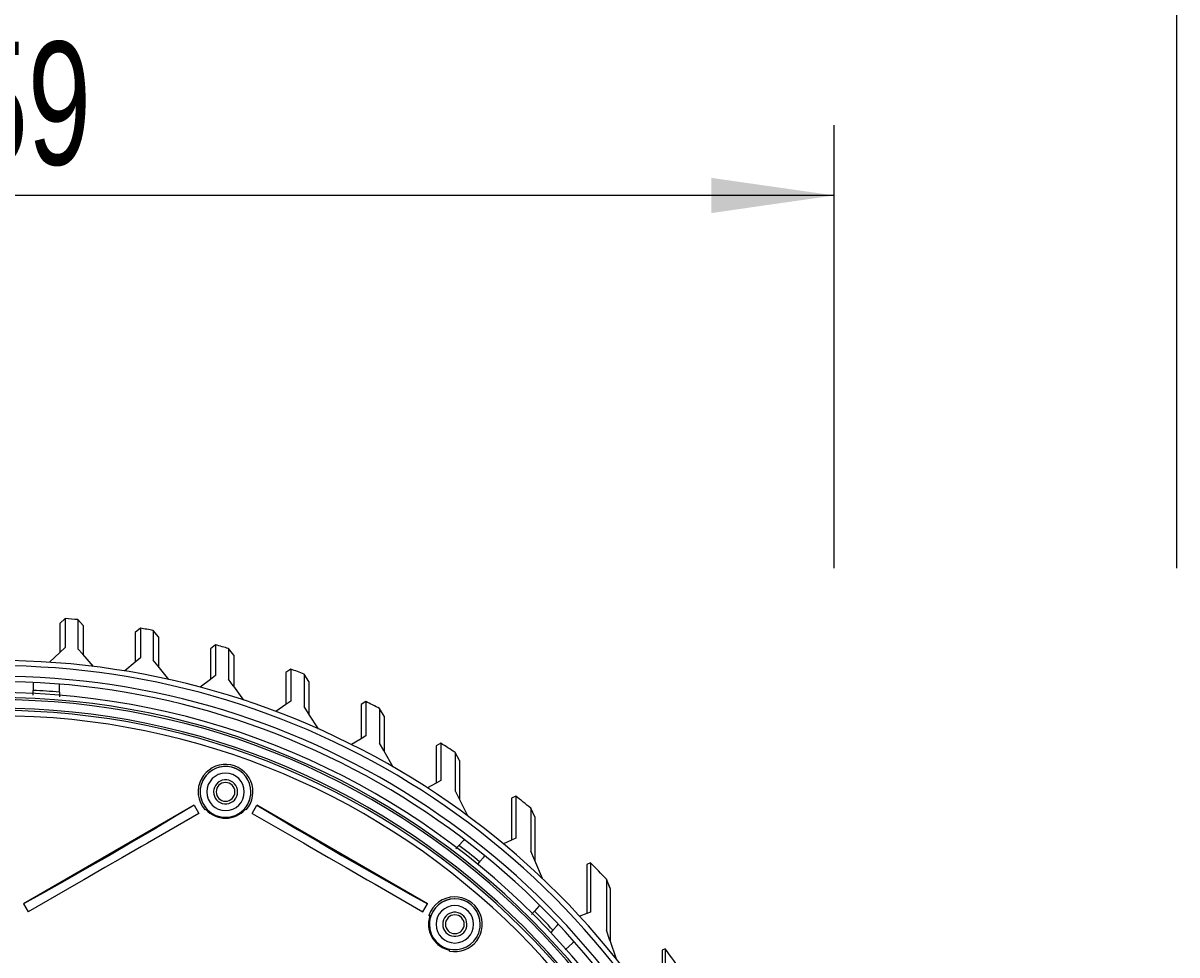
# Model space of a CAD drawing. Extents: x 0 to 297, y 0 to 210.
# Tile 19 of 41: x 109 to 141, y 163 to 190. Entities that reach past the tile are written whole.
import ezdxf
from ezdxf.enums import TextEntityAlignment as Align

# ---------------------------------------------------------------- set-up
doc = ezdxf.new("R2010")
doc.units = 0
doc.header["$LTSCALE"] = 16.335
doc.header["$MEASUREMENT"] = 0
doc.layers.get('0').update_dxf_attribs({"linetype": 'CONTINUOUS'})
doc.styles.get("Standard").update_dxf_attribs({"font": 'txt', "width": 0.7})
doc.dimstyles.get("Standard").update_dxf_attribs({"dimtxt": 0.18, "dimasz": 0.18, "dimexe": 0.18, "dimexo": 0.0625, "dimgap": 0.09, "dimtad": 0, "dimtih": 1, "dimtoh": 1, "dimdec": 4, "dimzin": 0, "dimdsep": 46, "dimtxsty": 'STANDARD', "dimcen": 0.09, "dimadec": 0, "dimazin": 0, "dimtfac": 1, "dimtdec": 4, "dimtofl": 0, "dimtmove": 0, "dimatfit": 3, "dimfxl": 1, "dimtolj": 1, "dimtzin": 0, "dimarcsym": 0})

# ---------------------------------------------------------------- blocks, each defined once
blk = doc.blocks.new('_FILLED')
at = {"color": 0, "linetype": 'ByBlock'}
blk.add_solid([(0, 0), (-1, 0.1429), (-1, -0.1429)], dxfattribs=at)
blk = doc.blocks.new('*D6')
at = {"color": 2, "linetype": 'Continuous'}
for p, q in [((84.042, 173.966), (84.042, 186.753)), ((131.742, 174.153), (131.742, 186.753)), ((84.042, 184.753), (107.892, 184.753)), ((131.742, 184.753), (107.892, 184.753))]:
    blk.add_line(p, q, dxfattribs=at)
at = {"color": 2, "linetype": 'Continuous', "xscale": 3.5, "yscale": 3.5, "zscale": 3.5, "rotation": 180}
blk.add_blockref('_FILLED', (84.042, 184.753), dxfattribs=at)
at = {"color": 2, "linetype": 'Continuous', "xscale": 3.5, "yscale": 3.5, "zscale": 3.5}
blk.add_blockref('_FILLED', (131.742, 184.753), dxfattribs=at)
at = {"color": 2, "linetype": 'Continuous', "width": 0.690476}
blk.add_text('159', height=3.5, dxfattribs=at).set_placement((107.892, 185.628), align=Align.CENTER)
blk = doc.blocks.new('*D11')
at = {"color": 2, "linetype": 'Continuous'}
for p, q in [((74.292, 172.843), (74.292, 194.363)), ((141.492, 174.153), (141.492, 194.363)), ((74.292, 192.363), (107.892, 192.363)), ((141.492, 192.363), (107.892, 192.363))]:
    blk.add_line(p, q, dxfattribs=at)
at = {"color": 2, "linetype": 'Continuous', "xscale": 3.5, "yscale": 3.5, "zscale": 3.5, "rotation": 180}
blk.add_blockref('_FILLED', (74.292, 192.363), dxfattribs=at)
at = {"color": 2, "linetype": 'Continuous', "xscale": 3.5, "yscale": 3.5, "zscale": 3.5}
blk.add_blockref('_FILLED', (141.492, 192.363), dxfattribs=at)
at = {"color": 2, "linetype": 'Continuous', "width": 0.785714}
blk.add_text('224', height=3.5, dxfattribs=at).set_placement((107.892, 193.238), align=Align.CENTER)

msp = doc.modelspace()

# ---------------------------------------------------------------- linework, layer by layer
at = {"color": 7, "linetype": 'Continuous'}
for p, q in [((109.85363, 172.71586), (109.70437, 172.57841)), ((109.85387, 172.71586), (109.70437, 172.5782)), ((109.70437, 172.5782), (109.70437, 172.57816)), ((109.70437, 172.57816), (109.70437, 171.75082)), ((109.85387, 172.71586), (109.85386, 172.71584)), ((110.21509, 172.68329), (110.21508, 172.68327)), ((110.36437, 172.51868), (110.21509, 172.68329)), ((110.36437, 172.51893), (110.21536, 172.68324)), ((110.36437, 172.51868), (110.36437, 172.51865)), ((110.36437, 172.51865), (110.36437, 171.68791)), ((111.99408, 172.4413), (111.84637, 172.31715)), ((111.99414, 172.4413), (111.84637, 172.31709)), ((111.99414, 172.4413), (111.99413, 172.44129)), ((111.84637, 172.31709), (111.84637, 172.31709)), ((111.84637, 172.31709), (111.84637, 171.47471)), ((112.50637, 172.19657), (112.35903, 172.37466)), ((112.50637, 172.19657), (112.50637, 171.34715)), ((109.70437, 171.75082), (109.40505, 171.47092)), ((109.85397, 171.8907), (109.70437, 171.75082)), ((110.35343, 171.70029), (110.21501, 171.85688)), ((114.1331, 171.96569), (113.98837, 171.85497)), ((114.13315, 171.96568), (113.98837, 171.85493)), ((113.98837, 171.85493), (113.98837, 171.85492)), ((113.98837, 171.85492), (113.98837, 170.98509)), ((114.13315, 171.96568), (114.13314, 171.96568)), ((114.64837, 171.67026), (114.50425, 171.86184)), ((110.66211, 171.3511), (110.35343, 171.70029)), ((111.84637, 171.47471), (111.55034, 171.22333)), ((111.99414, 171.60019), (111.84637, 171.47471)), ((112.49549, 171.36072), (112.35904, 171.53089)), ((114.64837, 171.67026), (114.64837, 170.78911)), ((112.7992, 170.98194), (112.49549, 171.36072)), ((114.13315, 171.09637), (113.98837, 170.98509)), ((116.27076, 171.27657), (116.13037, 171.1793)), ((116.27081, 171.27655), (116.13037, 171.17925)), ((116.13037, 171.17925), (116.13037, 171.17924)), ((116.13037, 171.17924), (116.13037, 170.26703)), ((116.27081, 171.27655), (116.27081, 171.27655)), ((116.65085, 171.13024), (116.65085, 171.13024)), ((116.79037, 170.92516), (116.65085, 171.13024)), ((116.79037, 170.92523), (116.65092, 171.13022)), ((108.94237, 170.89656), (108.94237, 170.86859)), ((108.94237, 170.86859), (108.94237, 170.6713)), ((109.69237, 170.83029), (109.69237, 170.84781)), ((109.69237, 170.62205), (109.69237, 170.83029)), ((113.98837, 170.98509), (113.69847, 170.76225)), ((114.63756, 170.80404), (114.50424, 170.98812)), ((114.64837, 170.78911), (114.63756, 170.80404)), ((114.93341, 170.39554), (114.64837, 170.78911)), ((116.79037, 170.92516), (116.79037, 170.92516)), ((116.79037, 170.92516), (116.79037, 169.99627)), ((108.94237, 170.53484), (108.94237, 170.6713)), ((109.69237, 170.62205), (109.69237, 170.48353)), ((116.13037, 170.26703), (115.84963, 170.07277)), ((116.27083, 170.36421), (116.13037, 170.26703)), ((116.77971, 170.01267), (116.65083, 170.21103)), ((118.40696, 170.35381), (118.27237, 170.26997)), ((118.40701, 170.35378), (118.27237, 170.26991)), ((118.27237, 170.26991), (118.27237, 170.26991)), ((118.27237, 170.26991), (118.27237, 169.296)), ((118.40701, 170.35378), (118.407, 170.35378)), ((118.93237, 169.93817), (118.79898, 170.15676)), ((116.79037, 169.99627), (116.77971, 170.01267)), ((117.0645, 169.57438), (116.79037, 169.99627)), ((118.93237, 169.93817), (118.93237, 168.94029)), ((118.27237, 169.296), (118.00415, 169.13038)), ((118.40705, 169.37916), (118.27237, 169.296)), ((118.92189, 168.95846), (118.79891, 169.17162)), ((120.54148, 169.16602), (120.41437, 169.0956)), ((120.54154, 169.16598), (120.41437, 169.09554)), ((120.54154, 169.16598), (120.54153, 169.16598)), ((118.93237, 168.94029), (118.92189, 168.95846)), ((119.19209, 168.49012), (118.93237, 168.94029)), ((120.41437, 169.09554), (120.41437, 169.09553)), ((120.41437, 169.09553), (120.41437, 168.03283)), ((120.94885, 168.90539), (120.94884, 168.90539)), ((121.07437, 168.67327), (120.94885, 168.90539)), ((121.07437, 168.67335), (120.94892, 168.90534)), ((121.07437, 168.67327), (121.07437, 168.67327)), ((121.07437, 168.67327), (121.07437, 167.57575)), ((120.41437, 168.03283), (120.16256, 167.89589)), ((120.5416, 168.10201), (120.41437, 168.03283)), ((121.06442, 167.59549), (120.94877, 167.82486)), ((121.07437, 167.57575), (121.06442, 167.59549)), ((121.31558, 167.09737), (121.07437, 167.57575)), ((122.67402, 167.66364), (122.55637, 167.60664)), ((122.67409, 167.66358), (122.55637, 167.60655)), ((122.55637, 167.60655), (122.55637, 166.41313)), ((122.55637, 167.60655), (122.55637, 167.60655)), ((122.67409, 167.66358), (122.67408, 167.66359)), ((113.52326, 167.40341), (108.66792, 164.60017)), ((113.65755, 167.17082), (112.19586, 166.32691)), ((113.52326, 167.40341), (113.65755, 167.17082)), ((113.85598, 167.28538), (113.82948, 167.27009)), ((113.87936, 167.29888), (113.85598, 167.28538)), ((114.97877, 167.28538), (114.95431, 167.2995)), ((115.00527, 167.27009), (114.97877, 167.28538)), ((115.1772, 167.17082), (115.31149, 167.40341)), ((115.1772, 167.17082), (116.63633, 166.32839)), ((120.16683, 164.60017), (115.31149, 167.40341)), ((123.10083, 167.31852), (123.10082, 167.31853)), ((123.21637, 167.07287), (123.10083, 167.31852)), ((123.21637, 167.073), (123.10093, 167.31843)), ((123.21637, 167.07287), (123.21637, 165.82664)), ((123.21637, 167.07287), (123.21637, 167.07287)), ((112.02774, 166.22985), (111.48538, 165.91672)), ((112.19586, 166.32691), (112.02774, 166.22985)), ((116.63633, 166.32839), (116.80554, 166.2307)), ((116.80554, 166.2307), (117.35149, 165.91549)), ((120.97296, 166.16417), (121.05838, 166.25905)), ((121.18817, 166.40319), (121.05838, 166.25905)), ((121.20945, 166.42682), (121.18817, 166.40319)), ((122.55637, 166.41313), (122.3257, 166.30493)), ((122.67414, 166.46837), (122.55637, 166.41313)), ((111.48538, 165.91672), (110.98227, 165.62625)), ((117.35149, 165.91549), (117.85189, 165.62658)), ((121.64869, 165.7938), (121.7646, 165.92253)), ((121.7646, 165.92253), (121.79942, 165.9612)), ((123.20735, 165.84764), (123.10081, 166.09567)), ((123.21637, 165.82664), (123.20735, 165.84764)), ((110.98227, 165.62625), (110.38692, 165.28252)), ((117.85189, 165.62658), (118.44569, 165.28376)), ((121.64869, 165.7938), (121.58685, 165.72511)), ((123.43396, 165.3201), (123.21637, 165.82664)), ((124.80403, 165.76385), (124.69837, 165.72026)), ((124.80414, 165.76375), (124.69837, 165.72011)), ((124.69837, 165.72011), (124.69837, 165.7201)), ((124.69837, 165.7201), (124.69837, 164.32243)), ((124.80414, 165.76375), (124.80412, 165.76376)), ((110.38692, 165.28252), (110.16149, 165.15237)), ((118.44569, 165.28376), (118.67234, 165.1529)), ((125.25554, 165.29728), (125.25553, 165.29729)), ((125.35837, 165.03808), (125.25554, 165.29728)), ((125.35837, 165.03824), (125.25566, 165.29715)), ((110.16149, 165.15237), (108.8022, 164.36758)), ((118.67234, 165.1529), (120.03255, 164.36758)), ((125.35837, 165.03808), (125.35837, 165.03807)), ((125.35837, 165.03807), (125.35837, 163.55258)), ((108.66792, 164.60017), (108.8022, 164.36758)), ((120.03255, 164.36758), (120.16683, 164.60017)), ((123.34527, 164.53963), (123.2093, 164.38862)), ((123.36003, 164.55603), (123.34527, 164.53963)), ((120.23098, 164.25302), (120.20448, 164.26832)), ((120.25588, 164.23864), (120.23098, 164.25302)), ((123.12186, 164.29151), (123.2093, 164.38862)), ((124.69837, 164.32243), (124.4951, 164.24307)), ((124.80402, 164.36368), (124.69837, 164.32243)), ((123.7337, 163.85018), (123.85176, 163.98129)), ((123.85176, 163.98129), (123.88477, 164.01795)), ((123.7337, 163.85018), (123.67008, 163.77951)), ((125.34877, 163.58003), (125.25564, 163.84628)), ((125.35837, 163.55258), (125.34877, 163.58003)), ((125.54537, 163.01799), (125.35837, 163.55258)), ((120.79237, 163.28066), (120.79237, 163.30923)), ((120.79237, 163.25006), (120.79237, 163.28066)), ((124.30355, 163.48324), (124.08276, 163.28767)), ((124.34211, 163.5174), (124.30355, 163.48324)), ((126.93064, 163.31213), (126.84037, 163.2819)), ((126.93072, 163.31203), (126.84037, 163.28176)), ((126.84037, 163.28176), (126.84037, 161.5224)), ((126.84037, 163.28176), (126.84037, 163.28176)), ((126.93072, 163.31203), (126.93071, 163.31203))]:
    msp.add_line(p, q, dxfattribs=at)
for points in [[(109.85386, 172.71584), (109.85384, 172.50906), (109.85397, 171.8907)], [(110.21508, 172.68327), (110.21509, 172.47615), (110.21501, 171.85688)], [(111.99413, 172.44129), (111.99415, 172.23048), (111.99414, 171.60019)], [(112.35903, 172.37466), (112.35903, 172.16312), (112.35904, 171.53089)], [(114.13314, 171.96568), (114.13315, 171.74779), (114.13315, 171.09637)], [(114.50425, 171.86184), (114.50434, 171.76442), (114.50423, 171.47263), (114.50424, 170.98812)], [(116.27081, 171.27655), (116.27071, 171.17488), (116.27085, 170.87008), (116.27083, 170.36421)], [(116.65085, 171.13024), (116.65094, 171.02772), (116.65083, 170.72071), (116.65083, 170.21103)], [(118.407, 170.35378), (118.40692, 170.24514), (118.40705, 169.91938), (118.40705, 169.37916)], [(118.79898, 170.15676), (118.79904, 170.04685), (118.79898, 169.71772), (118.79891, 169.17162)], [(120.54153, 169.16598), (120.54146, 169.04729), (120.54156, 168.69146), (120.5416, 168.10201)], [(120.94884, 168.90539), (120.9489, 168.78481), (120.94884, 168.42355), (120.94877, 167.82486)], [(122.67408, 167.66359), (122.67401, 167.53008), (122.67412, 167.12995), (122.67414, 166.46837)], [(113.52326, 167.40341), (112.9674, 167.06816), (112.37169, 166.71377), (111.7483, 166.3475), (111.10999, 165.97684), (110.46984, 165.60938), (109.84095, 165.25265), (109.23618, 164.91393), (108.66792, 164.60017)], [(115.31149, 167.40341), (115.86735, 167.06816), (116.46306, 166.71377), (117.08645, 166.3475), (117.72476, 165.97684), (118.36491, 165.60938), (118.9938, 165.25265), (119.59857, 164.91393), (120.16683, 164.60017)], [(123.10082, 167.31853), (123.10089, 167.18186), (123.10081, 166.77258), (123.10081, 166.09567)], [(124.80412, 165.76376), (124.80412, 165.60711), (124.80414, 165.13746), (124.80402, 164.36368)], [(125.25553, 165.29729), (125.25554, 165.13436), (125.25558, 164.64731), (125.25564, 163.84628)], [(126.93071, 163.31203), (126.93066, 163.20027), (126.93076, 162.86517), (126.9306, 162.31218), (126.93065, 161.54974)]]:
    msp.add_lwpolyline(points, dxfattribs=at)
for centre, radius, start, end in [((107.89237, 148.94666), 23.85, 84.411198, 85.282504), ((107.89237, 148.94666), 23.85, 79.205846, 80.096937), ((107.89237, 148.94666), 23.85, 73.905189, 74.830962), ((107.89237, 148.94666), 22.575, 22.603266, 157.396734), ((107.89237, 148.94666), 22.425, 22.619321, 157.380679), ((107.89237, 148.94666), 23.85, 68.454998, 69.433318), ((107.89237, 148.94666), 22.125, 22.650668, 157.348613), ((107.89237, 148.94666), 21.975, 22.300463, 157.698831), ((107.89237, 148.94666), 21.66, 270, 90), ((107.89237, 148.94666), 21.74997, 85.252851, 87.232921), ((107.89237, 148.94666), 23.85, 62.786987, 63.8409), ((107.89237, 148.94666), 21, 270, 90), ((107.89237, 148.94666), 23.85, 56.808353, 57.969993), ((114.41737, 167.78271), 0.78, 318.912511, 151.216554), ((114.41737, 167.78271), 0.78, 151.216554, 221.087489), ((114.41737, 167.78271), 0.3429, 169.291852, 179.999999), ((114.41737, 167.78271), 0.3429, 169.341955, 179.999999), ((114.41737, 167.78271), 0.3429, 0.000001, 169.341955), ((114.41737, 167.78271), 0.3429, 0.000001, 169.291852), ((114.41737, 167.78271), 0.3429, 180.000001, 349.341955), ((114.41737, 167.78271), 0.3429, 180.000001, 349.291852), ((114.41737, 167.78271), 0.3429, 349.291852, 359.999999), ((114.41737, 167.78271), 0.3429, 349.291852, 359.999999), ((114.41737, 167.78271), 0.3429, 349.341955, 359.999999), ((107.89237, 148.94666), 23.85, 50.381629, 51.700041), ((114.41737, 167.78271), 0.75, 221.537228, 318.462772), ((107.89237, 148.94666), 21.74979, 50.767079, 52.747149), ((107.89237, 148.94666), 23.85, 43.27973, 44.839174), ((120.94237, 164.0155), 0.78, 91.216554, 161.087489), ((120.94237, 164.0155), 0.78, 258.912511, 91.216554), ((120.94238, 164.0155), 0.75, 161.537228, 168.147952), ((120.94237, 164.0155), 0.3429, 0.000001, 169.341955), ((120.94237, 164.0155), 0.3429, 0.000001, 169.291852), ((107.89237, 148.94666), 21.75061, 43.252851, 45.232921), ((120.94238, 164.0155), 0.75, 168.147952, 258.462772), ((120.94237, 164.0155), 0.3429, 169.291852, 179.999999), ((120.94237, 164.0155), 0.3429, 169.341955, 179.999999), ((120.94237, 164.0155), 0.3429, 180.000001, 349.341955), ((120.94237, 164.0155), 0.3429, 180.000001, 349.291852), ((120.94237, 164.0155), 0.3429, 349.291852, 359.999999), ((120.94237, 164.0155), 0.3429, 349.291852, 359.999999), ((120.94237, 164.0155), 0.3429, 349.341955, 359.999999), ((107.89237, 148.94666), 23.85, 35.062554, 37.036345)]:
    msp.add_arc(centre, radius, start, end, dxfattribs=at)
at = {"color": 9, "linetype": 'Continuous'}
for centre, radius, start, end in [((107.89237, 148.94666), 21.51917, 270, 90), ((107.89237, 148.94666), 21.4592, 270, 90), ((107.89237, 148.94666), 21.21508, 270, 90), ((107.89237, 148.94666), 21.15512, 270, 90), ((114.41737, 167.78271), 0.7239, 0, 149.009199), ((114.41737, 167.78271), 0.7239, 150.871498, 170.765799), ((114.41737, 167.78271), 0.7239, 149.009199, 150.871498), ((114.41737, 167.78271), 0.5334, 0, 180), ((114.41737, 167.78271), 0.7239, 170.765799, 180), ((114.41737, 167.78271), 0.2667, 0, 180), ((114.41737, 167.78271), 0.7239, 180, 221.346561), ((114.41737, 167.78271), 0.5334, 180, 360), ((114.41737, 167.78271), 0.2667, 180, 0), ((114.41737, 167.78271), 0.7239, 319.783406, 350.765799), ((114.41737, 167.78271), 0.7239, 350.765799, 360), ((114.41737, 167.78271), 0.7239, 221.346561, 221.573389), ((114.41737, 167.78271), 0.7239, 221.573389, 318.617754), ((114.41737, 167.78271), 0.7239, 318.617754, 319.235859), ((114.41737, 167.78271), 0.7239, 319.235859, 319.783406), ((120.94237, 164.0155), 0.7239, 0, 159.809161), ((120.94237, 164.0155), 0.5334, 0, 180), ((120.94237, 164.0155), 0.7239, 161.420036, 170.765799), ((120.94237, 164.0155), 0.7239, 159.809161, 161.420036), ((120.94237, 164.0155), 0.2667, 0, 180), ((120.94237, 164.0155), 0.7239, 170.765799, 180), ((120.94237, 164.0155), 0.7239, 180, 350.765799), ((120.94237, 164.0155), 0.5334, 180, 360), ((120.94237, 164.0155), 0.2667, 180, 0), ((120.94237, 164.0155), 0.7239, 350.765799, 360)]:
    msp.add_arc(centre, radius, start, end, dxfattribs=at)
at = {"color": 3, "linetype": 'Continuous'}
for centre, start, end in [((114.41737, 167.78271), 0, 151.428993), ((114.41737, 167.78271), 151.428993, 153), ((114.41737, 167.78271), 170.748987, 180), ((114.41737, 167.78271), 153, 170.748987), ((114.41737, 167.78271), 180, 221.133658), ((114.41737, 167.78271), 318.866342, 350.748987), ((114.41737, 167.78271), 350.748987, 360), ((114.41737, 167.78271), 221.133658, 221.575432), ((114.41737, 167.78271), 221.575432, 225), ((114.41737, 167.78271), 225, 315), ((114.41737, 167.78271), 315, 318.424568), ((114.41737, 167.78271), 318.424568, 318.866342), ((120.94237, 164.0155), 0, 161.683378), ((120.94237, 164.0155), 162, 170.748987), ((120.94237, 164.0155), 161.683378, 162), ((120.94237, 164.0155), 170.748987, 180), ((120.94237, 164.0155), 180, 350.748987), ((120.94237, 164.0155), 350.748987, 360)]:
    msp.add_arc(centre, 0.7239, start, end, dxfattribs=at)

# ---------------------------------------------------------------- dimensions: what is measured, and where the dimension line sits
at = {"color": 2, "linetype": 'Continuous'}
dim = msp.add_linear_dim(base=(74.29237, 192.36267), p1=(141.49237, 174.15325), p2=(74.29237, 172.84326), angle=180, dimstyle='Standard', dxfattribs=at)
dim.commit()
dim.dimension.update_dxf_attribs({"geometry": '*D11', "text_midpoint": (103.76737, 194.98767), "dimtype": 128})
dim = msp.add_linear_dim(base=(131.74237, 184.75268), p1=(84.04237, 173.96611), p2=(131.74237, 174.15325), dimstyle='Standard', dxfattribs=at)
dim.commit()
dim.dimension.update_dxf_attribs({"geometry": '*D6', "text_midpoint": (104.26737, 187.37768), "dimtype": 128})

doc.saveas('drawing.dxf')
